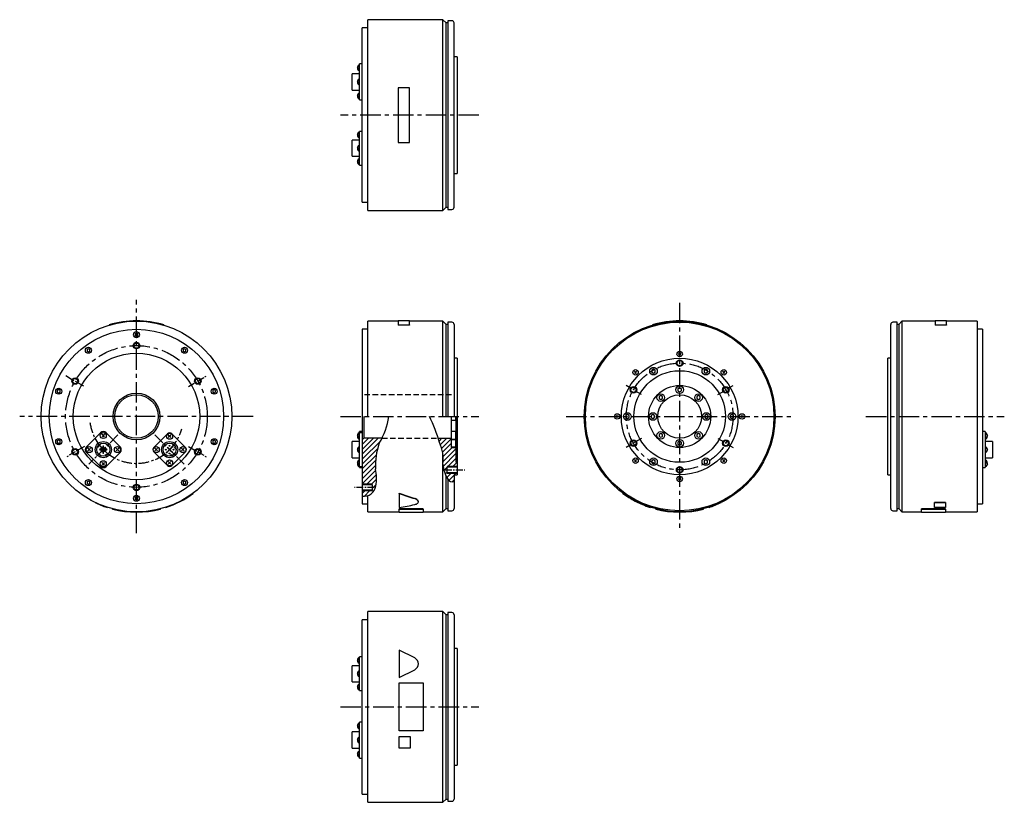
# Model space of a CAD drawing. Extents: x -606 to 298, y -354 to 364.
import ezdxf

# ---------------------------------------------------------------- set-up
doc = ezdxf.new("R2010")
doc.units = 0
doc.linetypes.add('CENTER', pattern=[2, 1.25, -0.25, 0.25, -0.25])
doc.linetypes.add('DASHED', pattern=[0.75, 0.5, -0.25])
doc.layers.get('0').update_dxf_attribs({"linetype": 'CONTINUOUS'})
for name, color, linetype in [('CENTER', 6, 'CENTER'), ('DASHED', 6, 'DASHED'), ('OUTLINE', 7, 'CONTINUOUS'), ('THIN_LINE', 6, 'CONTINUOUS')]:
    doc.layers.add(name, color=color, linetype=linetype)

# ---------------------------------------------------------------- blocks, each defined once
blk = doc.blocks.new('*X1')
at = {"color": 0}
for p, q in [((-220.69, -22.54), (-218.16, -20)), ((-219.48, -25.81), (-213.67, -20)), ((-218.35, -29.17), (-209.25, -20.07)), ((-217.51, -32.83), (-209.25, -24.56)), ((-217.03, -36.84), (-208.7, -28.5)), ((-217.03, -45.82), (-205.25, -34.03)), ((-217.02, -41.32), (-205.25, -29.54)), ((-212.73, -46), (-205.25, -38.52)), ((-208.24, -46), (-204.25, -42.01)), ((-216.27, -49.54), (-213.25, -46.52)), ((-215.13, -52.89), (-213.25, -51.01)), ((-213.67, -55.93), (-209.75, -52)), ((-211.9, -58.65), (-206.95, -53.69)), ((-206.76, -53.5), (-205.26, -52)), ((-208.81, -60.04), (-206.95, -58.18))]:
    blk.add_line(p, q, dxfattribs=at)
blk = doc.blocks.new('*X2')
at = {"color": 0}
for p, q in [((-291.15, -34.62), (-276.53, -20)), ((-291.15, -30.13), (-281.02, -20)), ((-291.15, -25.64), (-285.51, -20)), ((-291.15, -39.11), (-274.31, -22.27)), ((-291.15, -43.6), (-277.21, -29.66)), ((-291.15, -48.09), (-278.42, -35.36)), ((-291.15, -52.58), (-278.99, -40.42)), ((-291.15, -57.07), (-279.12, -45.04)), ((-291.25, -61.66), (-278.81, -49.22)), ((-287.1, -62), (-278.27, -53.18)), ((-282.61, -62), (-278.13, -57.53)), ((-282.25, -66.13), (-278.53, -62.41)), ((-291.25, -70.64), (-288.61, -68)), ((-289.36, -73.25), (-284.12, -68))]:
    blk.add_line(p, q, dxfattribs=at)

msp = doc.modelspace()

# ---------------------------------------------------------------- linework, layer by layer
at = {"layer": 'CENTER', "ltscale": 15}
for p, q in [((-184.25, 276.43), (-311.15, 276.43)), ((-498.38, -107.14), (-498.38, 107.14)), ((0, 104.25), (0, -104.25)), ((170.96, 0), (297.86, 0)), ((-391.25, 0), (-605.52, 0)), ((-311.25, 0), (-184.25, 0)), ((-104.25, 0), (104.25, 0)), ((-311.15, -266.37), (-184.25, -266.37))]:
    msp.add_line(p, q, dxfattribs=at)
at = {"layer": 'CENTER', "ltscale": 5}
for p, q in [((-563.34, 37.5), (-546.02, 27.5)), ((-450.75, 27.5), (-433.43, 37.5)), ((-35.07, 20.25), (-49.8, 28.75)), ((35.07, 20.25), (49.8, 28.75)), ((-35.07, -20.25), (-49.8, -28.75)), ((35.07, -20.25), (49.8, -28.75)), ((-546.02, -27.5), (-563.34, -37.5)), ((-450.75, -27.5), (-433.43, -37.5)), ((-215.25, -49), (-197.25, -49)), ((-280.25, -65), (-298.25, -65))]:
    msp.add_line(p, q, dxfattribs=at)
at = {"layer": 'CENTER', "ltscale": 8}
for p, q in [((-515.36, -16.97), (-542.23, -43.84)), ((-481.41, -16.97), (-454.54, -43.84))]:
    msp.add_line(p, q, dxfattribs=at)
at = {"layer": 'CENTER', "ltscale": 15}
for centre, radius in [((-498.38, 0), 65), ((0, 0), 49)]:
    msp.add_circle(centre, radius, dxfattribs=at)
at = {"layer": 'CENTER', "ltscale": 8}
msp.add_arc((-498.38, 0), 43, 187.22639, 344.86918, dxfattribs=at)
at = {"layer": 'DASHED', "ltscale": 10}
for p, q in [((-209.25, 20), (-289.65, 20)), ((-273.14, -20), (-221.49, -20))]:
    msp.add_line(p, q, dxfattribs=at)
at = {"layer": 'OUTLINE'}
for p, q in [((-286.25, 188.93), (-286.25, 363.93)), ((-217.25, 363.93), (-286.25, 363.93)), ((-217.25, 188.93), (-217.25, 363.93)), ((-214.25, 360.93), (-217.25, 363.93)), ((-212.75, 362.93), (-212.75, 189.93)), ((-208.95, 362.93), (-212.75, 362.93)), ((-291.25, 276.43), (-291.25, 356.43)), ((-286.25, 356.43), (-291.25, 356.43)), ((-214.25, 191.93), (-214.25, 360.93)), ((-212.75, 360.93), (-214.25, 360.93)), ((-206.95, 191.93), (-206.95, 360.93)), ((-204.25, 329.93), (-206.95, 329.93)), ((-204.25, 329.93), (-204.25, 222.93)), ((-295.65, 319.75), (-294.75, 321.25)), ((-295.65, 319.75), (-294.75, 318.25)), ((-293.65, 322.33), (-293.65, 323.35)), ((-291.25, 323.35), (-293.65, 323.35)), ((-293.65, 309.31), (-293.65, 322.33)), ((-300.35, 299.44), (-300.35, 314.24)), ((-293.65, 314.24), (-300.35, 314.24)), ((-295.65, 306.84), (-294.75, 308.34)), ((-293.65, 304.36), (-293.65, 309.31)), ((-300.35, 299.44), (-293.65, 299.44)), ((-295.65, 306.84), (-294.75, 305.34)), ((-293.65, 291.35), (-293.65, 304.36)), ((-258.25, 301.43), (-258.25, 251.43)), ((-247.75, 301.43), (-258.25, 301.43)), ((-247.75, 251.43), (-247.75, 301.43)), ((-295.65, 293.93), (-294.75, 295.43)), ((-295.65, 293.93), (-294.75, 292.43)), ((-293.65, 290.33), (-293.65, 291.35)), ((-293.65, 290.33), (-291.25, 290.33)), ((-291.25, 196.43), (-291.25, 276.43)), ((-300.35, 246.03), (-300.35, 253.43)), ((-293.65, 253.43), (-300.35, 253.43)), ((-295.65, 258.23), (-294.75, 259.74)), ((-295.65, 258.23), (-294.75, 256.73)), ((-293.65, 260.6), (-293.65, 261.42)), ((-291.25, 261.42), (-293.65, 261.42)), ((-293.65, 248.01), (-293.65, 260.6)), ((-300.35, 238.63), (-300.35, 246.03)), ((-295.65, 246.03), (-294.75, 247.53)), ((-295.65, 246.03), (-294.75, 244.53)), ((-293.65, 244.05), (-293.65, 248.01)), ((-293.65, 231.46), (-293.65, 244.05)), ((-258.25, 251.43), (-247.75, 251.43)), ((-300.35, 238.63), (-293.65, 238.63)), ((-295.65, 233.82), (-294.75, 235.33)), ((-295.65, 233.82), (-294.75, 232.32)), ((-293.65, 230.64), (-293.65, 231.46)), ((-293.65, 230.64), (-291.25, 230.64)), ((-206.95, 222.93), (-204.25, 222.93)), ((-291.25, 196.43), (-286.25, 196.43)), ((-217.25, 188.93), (-214.25, 191.93)), ((-214.25, 191.93), (-212.75, 191.93)), ((-212.75, 189.93), (-208.95, 189.93)), ((-286.25, 188.93), (-217.25, 188.93)), ((-523.38, 84.05), (-523.38, 83.85)), ((-473.38, 84.05), (-473.38, 83.85)), ((-286.25, 0), (-286.25, 87.5)), ((-258.25, 87.5), (-286.25, 87.5)), ((-247.75, 87.7), (-258.25, 87.7)), ((-258.25, 87.7), (-258.25, 84.05)), ((-258.25, 84.05), (-247.75, 84.05)), ((-258.25, 84.05), (-258.25, 83.85)), ((-247.75, 83.85), (-258.25, 83.85)), ((-247.75, 84.05), (-247.75, 87.7)), ((-217.25, 87.5), (-247.75, 87.5)), ((-247.75, 84.05), (-247.75, 83.85)), ((-217.25, 0), (-217.25, 87.5)), ((-214.25, 84.5), (-217.25, 87.5)), ((-214.25, 0), (-214.25, 84.5)), ((-212.75, 84.5), (-214.25, 84.5)), ((-212.75, 86.5), (-212.75, 0)), ((-208.95, 86.5), (-212.75, 86.5)), ((-206.95, 84.5), (-206.95, 0)), ((-25, 84.05), (-25, 83.85)), ((25, 84.05), (25, 83.85)), ((193.66, -84.5), (193.66, 84.5)), ((199.46, 86.5), (195.66, 86.5)), ((199.46, 0), (199.46, 86.5)), ((200.96, 84.5), (199.46, 84.5)), ((203.96, 87.5), (200.96, 84.5)), ((200.96, 84.5), (200.96, -84.5)), ((203.96, 87.5), (203.96, -87.5)), ((234.46, 87.5), (203.96, 87.5)), ((244.96, 87.7), (234.46, 87.7)), ((234.46, 87.7), (234.46, 84.05)), ((234.46, 84.05), (244.96, 84.05)), ((234.46, 84.05), (234.46, 83.85)), ((244.96, 83.85), (234.46, 83.85)), ((244.96, 84.05), (244.96, 87.7)), ((272.96, 87.5), (244.96, 87.5)), ((244.96, 84.05), (244.96, 83.85)), ((272.96, 87.5), (272.96, -87.5)), ((-498.38, 76.49), (-499.67, 75.74)), ((-499.67, 75.74), (-499.67, 74.26)), ((-499.67, 74.26), (-498.38, 73.51)), ((-497.09, 75.74), (-498.38, 76.49)), ((-498.38, 73.51), (-497.09, 74.26)), ((-497.09, 74.26), (-497.09, 75.74)), ((-286.25, 80), (-291.25, 80)), ((-291.25, 80), (-291.25, -13.89)), ((277.96, 80), (272.96, 80)), ((277.96, 80), (277.96, -80)), ((-542.47, 62.17), (-543.76, 61.42)), ((-543.76, 61.42), (-543.76, 59.93)), ((-543.76, 59.93), (-542.47, 59.19)), ((-541.18, 61.42), (-542.47, 62.17)), ((-542.47, 59.19), (-541.18, 59.93)), ((-541.18, 59.93), (-541.18, 61.42)), ((-454.3, 62.17), (-455.59, 61.42)), ((-455.59, 61.42), (-455.59, 59.93)), ((-455.59, 59.93), (-454.3, 59.19)), ((-453.01, 61.42), (-454.3, 62.17)), ((-454.3, 59.19), (-453.01, 59.93)), ((-453.01, 59.93), (-453.01, 61.42)), ((0.95, 56.3), (-0.95, 58.2)), ((0.95, 58.2), (-0.95, 56.3)), ((-204.25, 53.5), (-206.95, 53.5)), ((-204.25, 53.5), (-204.25, -53.5)), ((190.96, 0), (190.96, 53.5)), ((193.66, 53.5), (190.96, 53.5)), ((-39.53, 39.53), (-41.44, 41.44)), ((-39.53, 41.44), (-41.44, 39.53)), ((-24, 43.35), (-25.54, 42.46)), ((-25.54, 42.46), (-25.54, 40.68)), ((-25.54, 40.68), (-24, 39.79)), ((-22.46, 42.46), (-24, 43.35)), ((-24, 39.79), (-22.46, 40.68)), ((-22.46, 40.68), (-22.46, 42.46)), ((24, 43.35), (22.46, 42.46)), ((22.46, 42.46), (22.46, 40.68)), ((22.46, 40.68), (24, 39.79)), ((25.54, 42.46), (24, 43.35)), ((24, 39.79), (25.54, 40.68)), ((25.54, 40.68), (25.54, 42.46)), ((41.44, 39.53), (39.53, 41.44)), ((41.44, 41.44), (39.53, 39.53)), ((-569.71, 24.67), (-571, 23.92)), ((-571, 23.92), (-571, 22.43)), ((-571, 22.43), (-569.71, 21.69)), ((-568.42, 23.92), (-569.71, 24.67)), ((-569.71, 21.69), (-568.42, 22.43)), ((-568.42, 22.43), (-568.42, 23.92)), ((-427.06, 24.67), (-428.35, 23.92)), ((-428.35, 23.92), (-428.35, 22.43)), ((-428.35, 22.43), (-427.06, 21.69)), ((-425.77, 23.92), (-427.06, 24.67)), ((-427.06, 21.69), (-425.77, 22.43)), ((-425.77, 22.43), (-425.77, 23.92)), ((-17.32, 19.1), (-18.86, 18.21)), ((-18.86, 18.21), (-18.86, 16.43)), ((-15.78, 18.21), (-17.32, 19.1)), ((-15.78, 16.43), (-15.78, 18.21)), ((0, 26.28), (-1.54, 25.39)), ((-1.54, 25.39), (-1.54, 23.61)), ((-1.54, 23.61), (0, 22.72)), ((1.54, 25.39), (0, 26.28)), ((0, 22.72), (1.54, 23.61)), ((1.54, 23.61), (1.54, 25.39)), ((17.32, 19.1), (15.78, 18.21)), ((15.78, 18.21), (15.78, 16.43)), ((18.86, 18.21), (17.32, 19.1)), ((18.86, 16.43), (18.86, 18.21)), ((-18.86, 16.43), (-17.32, 15.55)), ((-17.32, 15.55), (-15.78, 16.43)), ((15.78, 16.43), (17.32, 15.55)), ((17.32, 15.55), (18.86, 16.43)), ((-289.65, 0), (-289.65, -20)), ((-56.3, -0.95), (-58.2, 0.95)), ((-56.3, 0.95), (-58.2, -0.95)), ((-48, 1.78), (-49.54, 0.89)), ((-49.54, 0.89), (-49.54, -0.89)), ((-46.46, 0.89), (-48, 1.78)), ((-46.46, -0.89), (-46.46, 0.89)), ((-24.5, 1.78), (-26.04, 0.89)), ((-26.04, 0.89), (-26.04, -0.89)), ((-22.96, 0.89), (-24.5, 1.78)), ((-22.96, -0.89), (-22.96, 0.89)), ((24.5, 1.78), (22.96, 0.89)), ((22.96, 0.89), (22.96, -0.89)), ((26.04, 0.89), (24.5, 1.78)), ((26.04, -0.89), (26.04, 0.89)), ((48, 1.78), (46.46, 0.89)), ((46.46, 0.89), (46.46, -0.89)), ((49.54, 0.89), (48, 1.78)), ((49.54, -0.89), (49.54, 0.89)), ((58.2, -0.95), (56.3, 0.95)), ((58.2, 0.95), (56.3, -0.95)), ((190.96, -53.5), (190.96, 0)), ((199.46, -86.5), (199.46, 0)), ((-291.15, 0), (-291.15, -21.5)), ((-209.25, -28.5), (-209.25, 0)), ((-209.25, -3.5), (-205.62, -3.5)), ((-205.62, 0), (-205.62, -3.5)), ((-205.62, -3.5), (-205.25, -2.85)), ((-205.25, 0), (-205.25, -42)), ((-49.54, -0.89), (-48, -1.78)), ((-48, -1.78), (-46.46, -0.89)), ((-26.04, -0.89), (-24.5, -1.78)), ((-24.5, -1.78), (-22.96, -0.89)), ((22.96, -0.89), (24.5, -1.78)), ((24.5, -1.78), (26.04, -0.89)), ((46.46, -0.89), (48, -1.78)), ((48, -1.78), (49.54, -0.89)), ((-531.27, -14.92), (-544.28, -27.93)), ((-527.59, -18.7), (-529.99, -16.29)), ((-527.59, -16.29), (-529.99, -18.7)), ((-513.3, -27.93), (-526.32, -14.92)), ((-469.96, -15.84), (-482.55, -28.43)), ((-466.78, -19.4), (-469.18, -17)), ((-466.78, -17), (-469.18, -19.4)), ((-453.41, -28.43), (-466, -15.84)), ((-295.65, -18.2), (-294.75, -16.7)), ((-293.65, -14.92), (-293.65, -13.89)), ((-291.15, -13.89), (-293.65, -13.89)), ((-293.65, -15.02), (-293.65, -14.92)), ((-293.65, -15.84), (-293.65, -15.02)), ((-291.15, -15.02), (-293.65, -15.02)), ((-293.65, -28.43), (-293.65, -15.84)), ((-205.62, -13.82), (-209.25, -13.82)), ((-205.62, -13.82), (-205.25, -14.47)), ((-205.62, -13.82), (-205.62, -20.82)), ((-17.32, -15.55), (-18.86, -16.43)), ((-18.86, -16.43), (-18.86, -18.21)), ((-15.78, -16.43), (-17.32, -15.55)), ((-15.78, -18.21), (-15.78, -16.43)), ((17.32, -15.55), (15.78, -16.43)), ((15.78, -16.43), (15.78, -18.21)), ((18.86, -16.43), (17.32, -15.55)), ((18.86, -18.21), (18.86, -16.43)), ((280.36, -13.89), (277.96, -13.89)), ((280.36, -13.89), (280.36, -14.92)), ((280.36, -14.92), (280.36, -27.93)), ((282.36, -17.49), (281.46, -15.99)), ((282.36, -17.49), (281.46, -19)), ((-569.71, -21.69), (-571, -22.43)), ((-571, -22.43), (-571, -23.92)), ((-571, -23.92), (-569.71, -24.67)), ((-568.42, -22.43), (-569.71, -21.69)), ((-569.71, -24.67), (-568.42, -23.92)), ((-568.42, -23.92), (-568.42, -22.43)), ((-533.48, -28.04), (-532.62, -26.81)), ((-532.62, -26.81), (-533.24, -26.38)), ((-525.11, -25.67), (-525.64, -26.2)), ((-525.64, -26.2), (-524.58, -27.26)), ((-524.58, -27.26), (-524.05, -26.73)), ((-472.72, -26.73), (-472.19, -27.26)), ((-472.19, -27.26), (-471.13, -26.2)), ((-471.13, -26.2), (-471.66, -25.67)), ((-427.06, -21.69), (-428.35, -22.43)), ((-428.35, -22.43), (-428.35, -23.92)), ((-428.35, -23.92), (-427.06, -24.67)), ((-425.77, -22.43), (-427.06, -21.69)), ((-427.06, -24.67), (-425.77, -23.92)), ((-425.77, -23.92), (-425.77, -22.43)), ((-300.35, -37.81), (-300.35, -23.01)), ((-293.65, -23.01), (-300.35, -23.01)), ((-295.65, -18.2), (-294.75, -19.7)), ((-291.15, -21.5), (-289.65, -20)), ((-291.15, -21.5), (-291.15, -58)), ((-273.14, -20), (-289.65, -20)), ((-221.49, -20), (-209.25, -20)), ((-209.25, -21), (-209.25, -20)), ((-209.25, -20.82), (-205.62, -20.82)), ((-209.25, -21), (-205.62, -21)), ((-205.62, -20.82), (-205.25, -20.17)), ((-205.62, -21), (-205.25, -21.65)), ((-205.62, -21), (-205.62, -28)), ((-18.86, -18.21), (-17.32, -19.1)), ((-17.32, -19.1), (-15.78, -18.21)), ((0, -22.72), (-1.54, -23.61)), ((-1.54, -23.61), (-1.54, -25.39)), ((-1.54, -25.39), (0, -26.28)), ((1.54, -23.61), (0, -22.72)), ((0, -26.28), (1.54, -25.39)), ((1.54, -25.39), (1.54, -23.61)), ((15.78, -18.21), (17.32, -19.1)), ((17.32, -19.1), (18.86, -18.21)), ((287.06, -23.01), (280.36, -23.01)), ((287.06, -23.01), (287.06, -37.81)), ((-544.28, -32.88), (-531.27, -45.89)), ((-540.5, -31.61), (-542.9, -29.2)), ((-540.5, -29.2), (-542.9, -31.61)), ((-534.1, -27.61), (-533.48, -28.04)), ((-529.09, -30.11), (-531.9, -30.11)), ((-531.9, -30.71), (-529.09, -30.71)), ((-529.09, -27.29), (-529.09, -30.11)), ((-529.09, -30.71), (-529.09, -33.52)), ((-528.49, -30.11), (-528.49, -27.29)), ((-525.68, -30.11), (-528.49, -30.11)), ((-528.49, -33.52), (-528.49, -30.71)), ((-528.49, -30.71), (-525.68, -30.71)), ((-525.91, -34.8), (-527.27, -35.44)), ((-527.27, -35.44), (-526.95, -36.12)), ((-526.32, -45.89), (-513.3, -32.88)), ((-525.59, -35.48), (-525.91, -34.8)), ((-514.68, -31.61), (-517.08, -29.2)), ((-514.68, -29.2), (-517.08, -31.61)), ((-482.55, -32.39), (-469.96, -44.97)), ((-478.98, -31.61), (-481.39, -29.2)), ((-478.98, -29.2), (-481.39, -31.61)), ((-465.91, -35.23), (-467.36, -35.62)), ((-467.36, -35.62), (-467.16, -36.35)), ((-466, -44.97), (-453.41, -32.39)), ((-465.71, -35.96), (-465.91, -35.23)), ((-462.64, -27.66), (-463.35, -27.92)), ((-463.35, -27.92), (-462.84, -29.33)), ((-462.84, -29.33), (-462.13, -29.07)), ((-454.57, -31.61), (-456.98, -29.2)), ((-454.57, -29.2), (-456.98, -31.61)), ((-295.65, -30.41), (-294.75, -28.9)), ((-295.65, -30.41), (-294.75, -31.91)), ((-293.65, -32.39), (-293.65, -28.43)), ((-293.65, -44.97), (-293.65, -32.39)), ((-217.25, -87.5), (-217.25, -34.6)), ((-205.62, -28), (-209.25, -28)), ((-209.25, -28.5), (-205.25, -28.5)), ((-205.62, -28), (-205.25, -27.35)), ((280.36, -27.93), (280.36, -32.88)), ((280.36, -32.88), (280.36, -45.89)), ((282.36, -30.41), (281.46, -28.9)), ((282.36, -30.41), (281.46, -31.91)), ((-527.59, -44.52), (-529.99, -42.12)), ((-527.59, -42.12), (-529.99, -44.52)), ((-466.78, -43.81), (-469.18, -41.41)), ((-466.78, -41.41), (-469.18, -43.81)), ((-300.35, -37.81), (-293.65, -37.81)), ((-295.65, -42.61), (-294.75, -41.11)), ((-295.65, -42.61), (-294.75, -44.11)), ((-293.65, -45.79), (-293.65, -44.97)), ((-205.25, -42), (-204.25, -42)), ((-39.53, -41.44), (-41.44, -39.53)), ((-39.53, -39.53), (-41.44, -41.44)), ((-24, -39.79), (-25.54, -40.68)), ((-25.54, -40.68), (-25.54, -42.46)), ((-25.54, -42.46), (-24, -43.35)), ((-22.46, -40.68), (-24, -39.79)), ((-24, -43.35), (-22.46, -42.46)), ((-22.46, -42.46), (-22.46, -40.68)), ((24, -39.79), (22.46, -40.68)), ((22.46, -40.68), (22.46, -42.46)), ((22.46, -42.46), (24, -43.35)), ((25.54, -40.68), (24, -39.79)), ((24, -43.35), (25.54, -42.46)), ((25.54, -42.46), (25.54, -40.68)), ((41.44, -41.44), (39.53, -39.53)), ((41.44, -39.53), (39.53, -41.44)), ((280.36, -37.81), (287.06, -37.81)), ((282.36, -43.32), (281.46, -41.81)), ((282.36, -43.32), (281.46, -44.82)), ((-293.65, -45.89), (-293.65, -45.79)), ((-293.65, -45.79), (-291.15, -45.79)), ((-293.65, -46.92), (-293.65, -45.89)), ((-293.65, -46.92), (-291.15, -46.92)), ((-291.25, -46.92), (-291.25, -80)), ((-204.25, -46.6), (-213.25, -46.6)), ((-213.25, -51.4), (-213.25, -46.6)), ((-213.25, -51.4), (-204.25, -51.4)), ((-206.95, -53.5), (-206.95, -84.5)), ((-206.95, -53.5), (-204.25, -53.5)), ((190.96, -53.5), (193.66, -53.5)), ((277.96, -46.92), (280.36, -46.92)), ((280.36, -45.89), (280.36, -46.92)), ((-542.47, -59.19), (-543.76, -59.93)), ((-543.76, -59.93), (-543.76, -61.42)), ((-543.76, -61.42), (-542.47, -62.17)), ((-541.18, -59.93), (-542.47, -59.19)), ((-542.47, -62.17), (-541.18, -61.42)), ((-541.18, -61.42), (-541.18, -59.93)), ((-454.3, -59.19), (-455.59, -59.93)), ((-455.59, -59.93), (-455.59, -61.42)), ((-455.59, -61.42), (-454.3, -62.17)), ((-453.01, -59.93), (-454.3, -59.19)), ((-454.3, -62.17), (-453.01, -61.42)), ((-453.01, -61.42), (-453.01, -59.93)), ((-291.25, -58), (-291.15, -58)), ((-282.25, -62.6), (-291.25, -62.6)), ((-282.25, -62.6), (-282.25, -67.4)), ((-214.25, -84.5), (-214.25, -54.84)), ((-212.75, -57.5), (-212.75, -86.5)), ((0.95, -58.2), (-0.95, -56.3)), ((0.95, -56.3), (-0.95, -58.2)), ((-446.38, -70.57), (-446.38, -70.37)), ((-291.25, -67.4), (-282.25, -67.4)), ((-257.25, -70.57), (-257.25, -70.37)), ((-257.25, -70.57), (-257.25, -83.43)), ((-52, -70.57), (-52, -70.37)), ((-536.38, -79.02), (-536.38, -78.82)), ((-498.38, -73.51), (-499.67, -74.26)), ((-499.67, -74.26), (-499.67, -75.74)), ((-499.67, -75.74), (-498.38, -76.49)), ((-497.09, -74.26), (-498.38, -73.51)), ((-498.38, -76.49), (-497.09, -75.74)), ((-497.09, -75.74), (-497.09, -74.26)), ((-291.25, -80), (-286.25, -80)), ((-286.25, -87.5), (-286.25, -72.59)), ((-239.75, -78.27), (-239.75, -78.08)), ((38, -79.02), (38, -78.82)), ((243.96, -78.82), (233.96, -78.82)), ((233.96, -79.02), (233.96, -78.82)), ((233.96, -79.02), (243.96, -79.02)), ((233.96, -83.43), (233.96, -79.02)), ((243.96, -79.02), (243.96, -78.82)), ((243.96, -79.02), (243.96, -83.43)), ((272.96, -80), (277.96, -80)), ((-525.38, -83.43), (-525.38, -83.23)), ((-520.38, -84.89), (-520.38, -84.69)), ((-476.38, -84.89), (-476.38, -84.69)), ((-471.38, -83.43), (-471.38, -83.23)), ((-286.25, -87.5), (-257.25, -87.5)), ((-235.25, -84.69), (-257.25, -84.69)), ((-257.25, -84.89), (-257.25, -84.69)), ((-257.25, -84.89), (-235.25, -84.89)), ((-257.25, -87.7), (-257.25, -84.89)), ((-257.25, -87.7), (-235.25, -87.7)), ((-235.25, -84.89), (-235.25, -84.69)), ((-235.25, -84.89), (-235.25, -87.7)), ((-235.25, -87.5), (-217.25, -87.5)), ((-217.25, -87.5), (-214.25, -84.5)), ((-214.25, -84.5), (-212.75, -84.5)), ((-212.75, -86.5), (-208.95, -86.5)), ((-27, -83.43), (-27, -83.23)), ((-22, -84.89), (-22, -84.69)), ((22, -84.89), (22, -84.69)), ((27, -83.43), (27, -83.23)), ((195.66, -86.5), (199.46, -86.5)), ((199.46, -84.5), (200.96, -84.5)), ((200.96, -84.5), (203.96, -87.5)), ((203.96, -87.5), (221.96, -87.5)), ((243.96, -84.69), (221.96, -84.69)), ((221.96, -84.89), (221.96, -84.69)), ((221.96, -84.89), (243.96, -84.89)), ((221.96, -87.7), (221.96, -84.89)), ((221.96, -87.7), (243.96, -87.7)), ((243.96, -83.43), (233.96, -83.43)), ((243.96, -84.89), (243.96, -84.69)), ((243.96, -84.89), (243.96, -87.7)), ((243.96, -87.5), (272.96, -87.5)), ((-286.25, -353.87), (-286.25, -178.87)), ((-217.25, -178.87), (-286.25, -178.87)), ((-217.25, -353.87), (-217.25, -178.87)), ((-214.25, -181.87), (-217.25, -178.87)), ((-212.75, -179.87), (-212.75, -352.87)), ((-208.95, -179.87), (-212.75, -179.87)), ((-291.25, -346.37), (-291.25, -186.37)), ((-286.25, -186.37), (-291.25, -186.37)), ((-214.25, -350.87), (-214.25, -181.87)), ((-212.75, -181.87), (-214.25, -181.87)), ((-206.95, -181.87), (-206.95, -350.87)), ((-243.05, -221.51), (-257.25, -214.37)), ((-257.25, -214.37), (-257.25, -239.37)), ((-204.25, -212.87), (-206.95, -212.87)), ((-204.25, -212.87), (-204.25, -319.87)), ((-295.65, -223.76), (-294.75, -222.26)), ((-295.65, -223.76), (-294.75, -225.26)), ((-293.65, -221.4), (-293.65, -220.58)), ((-291.25, -220.58), (-293.65, -220.58)), ((-293.65, -233.99), (-293.65, -221.4)), ((-300.35, -243.37), (-300.35, -228.57)), ((-293.65, -228.57), (-300.35, -228.57)), ((-295.65, -235.97), (-294.75, -234.46)), ((-293.65, -237.94), (-293.65, -233.99)), ((-257.25, -239.37), (-243.05, -232.23)), ((-300.35, -243.37), (-293.65, -243.37)), ((-295.65, -235.97), (-294.75, -237.47)), ((-293.65, -250.53), (-293.65, -237.94)), ((-295.65, -248.17), (-294.75, -246.67)), ((-295.65, -248.17), (-294.75, -249.67)), ((-293.65, -251.35), (-293.65, -250.53)), ((-293.65, -251.35), (-291.25, -251.35)), ((-257.25, -288.37), (-257.25, -244.37)), ((-257.25, -244.37), (-235.25, -244.37)), ((-235.25, -244.37), (-235.25, -288.37)), ((-295.65, -283.86), (-294.75, -282.36)), ((-295.65, -283.86), (-294.75, -285.37)), ((-293.65, -281.29), (-293.65, -280.27)), ((-291.25, -280.27), (-293.65, -280.27)), ((-293.65, -294.3), (-293.65, -281.29)), ((-235.25, -288.37), (-257.25, -288.37)), ((-300.35, -304.18), (-300.35, -289.38)), ((-293.65, -289.38), (-300.35, -289.38)), ((-295.65, -296.78), (-294.75, -295.27)), ((-295.65, -296.78), (-294.75, -298.28)), ((-293.65, -299.25), (-293.65, -294.3)), ((-257.25, -293.37), (-247.25, -293.37)), ((-257.25, -304.37), (-257.25, -293.37)), ((-247.25, -293.37), (-247.25, -304.37)), ((-300.35, -304.18), (-293.65, -304.18)), ((-293.65, -312.26), (-293.65, -299.25)), ((-247.25, -304.37), (-257.25, -304.37)), ((-295.65, -309.69), (-294.75, -308.19)), ((-295.65, -309.69), (-294.75, -311.19)), ((-293.65, -313.29), (-293.65, -312.26)), ((-293.65, -313.29), (-291.25, -313.29)), ((-206.95, -319.87), (-204.25, -319.87)), ((-291.25, -346.37), (-286.25, -346.37)), ((-217.25, -353.87), (-214.25, -350.87)), ((-214.25, -350.87), (-212.75, -350.87)), ((-286.25, -353.87), (-217.25, -353.87)), ((-212.75, -352.87), (-208.95, -352.87))]:
    msp.add_line(p, q, dxfattribs=at)
for centre, radius in [((-498.38, 0), 87.5), ((0, 0), 87.5), ((0, 0), 86.5), ((-498.38, 0), 80), ((-498.38, 75), 2.75), ((-542.47, 60.68), 2.75), ((-498.38, 65), 2.4), ((-454.3, 60.68), 2.75), ((-498.38, 0), 58), ((0, 57.25), 2.5), ((0, 0), 53.5), ((0, 49), 2.4), ((-40.48, 40.48), 2.5), ((0, 0), 42), ((-24, 41.57), 3.5), ((24, 41.57), 3.5), ((40.48, 40.48), 2.5), ((-554.68, 32.5), 2.4), ((-442.09, 32.5), 2.4), ((0, 0), 28.5), ((0, 24.5), 3.5), ((-569.71, 23.18), 2.75), ((-498.38, 0), 21.5), ((-498.38, 0), 20), ((-427.06, 23.18), 2.75), ((-42.44, 24.5), 2.4), ((-17.32, 17.32), 3.5), ((0, 0), 20), ((17.32, 17.32), 3.5), ((42.44, 24.5), 2.4), ((-57.25, 0), 2.5), ((-48, 0), 3.5), ((-24.5, 0), 3.5), ((24.5, 0), 3.5), ((48, 0), 3.5), ((57.25, 0), 2.5), ((-528.79, -17.49), 2.75), ((-467.98, -18.2), 2.75), ((-17.32, -17.32), 3.5), ((17.32, -17.32), 3.5), ((-569.71, -23.18), 2.75), ((-528.79, -30.41), 7.4), ((-528.79, -30.41), 6), ((-467.98, -30.41), 7.4), ((-467.98, -30.41), 6), ((-467.98, -26.87), 0.35), ((-427.06, -23.18), 2.75), ((-42.44, -24.5), 2.4), ((0, -24.5), 3.5), ((42.44, -24.5), 2.4), ((-554.68, -32.5), 2.4), ((-541.7, -30.41), 2.75), ((-530.56, -28.64), 0.4), ((-530.56, -32.17), 0.4), ((-527.02, -28.64), 0.4), ((-527.02, -32.17), 0.4), ((-515.88, -30.41), 2.75), ((-480.18, -30.41), 2.75), ((-471.51, -30.41), 0.35), ((-470.63, -33.06), 0.35), ((-469.75, -28.64), 0.35), ((-468.86, -31.29), 0.35), ((-467.98, -33.94), 0.35), ((-467.1, -29.52), 0.35), ((-466.21, -32.17), 0.35), ((-465.33, -27.75), 0.35), ((-464.44, -30.41), 0.35), ((-455.77, -30.41), 2.75), ((-442.09, -32.5), 2.4), ((-528.79, -43.32), 2.75), ((-467.98, -42.61), 2.75), ((-40.48, -40.48), 2.5), ((-24, -41.57), 3.5), ((24, -41.57), 3.5), ((40.48, -40.48), 2.5), ((0, -49), 2.4), ((-542.47, -60.68), 2.75), ((-498.38, -65), 2.4), ((-454.3, -60.68), 2.75), ((0, -57.25), 2.5), ((-498.38, -75), 2.75)]:
    msp.add_circle(centre, radius, dxfattribs=at)
for centre, radius, start, end in [((-208.95, 360.93), 2, 0, 90), ((-292.35, 319.75), 3.3, 140.41849, 219.58151), ((-293.5, 320.71), 1.8, 94.58606, 140.41849), ((-293.5, 318.8), 1.8, 219.58151, 265.41394), ((-292.35, 306.84), 3.3, 140.41849, 219.58151), ((-293.5, 307.8), 1.8, 94.58606, 140.41849), ((-293.5, 305.88), 1.8, 219.58151, 265.41394), ((-292.35, 293.93), 3.3, 140.41849, 219.58151), ((-293.5, 294.88), 1.8, 94.58606, 140.41849), ((-293.5, 292.97), 1.8, 219.58151, 265.41394), ((-292.35, 258.23), 3.3, 140.41849, 219.58151), ((-293.5, 259.19), 1.8, 94.58606, 140.41849), ((-293.5, 257.28), 1.8, 219.58151, 265.41394), ((-292.35, 246.03), 3.3, 140.41849, 219.58151), ((-293.5, 246.98), 1.8, 94.58606, 140.41849), ((-293.5, 245.07), 1.8, 219.58151, 265.41394), ((-292.35, 233.82), 3.3, 140.41849, 219.58151), ((-293.5, 234.78), 1.8, 94.58606, 140.41849), ((-293.5, 232.87), 1.8, 219.58151, 265.41394), ((-208.95, 191.93), 2, 270, 0), ((-498.38, 0.2), 87.5, 73.39845, 106.60155), ((-208.95, 84.5), 2, 0, 90), ((0, 0.2), 87.5, 73.39845, 106.60155), ((195.66, 84.5), 2, 90, 180), ((-528.79, -17.39), 3.5, 45, 135), ((-467.98, -17.82), 2.8, 45, 135), ((-292.35, -17.49), 3.3, 140.41849, 186.15032), ((-292.35, -18.2), 3.3, 140.41849, 219.58151), ((-293.5, -16.54), 1.8, 94.58606, 140.41849), ((-293.5, -17.25), 1.8, 94.58606, 140.41849), ((280.22, -16.54), 1.8, 39.58151, 85.41394), ((279.06, -17.49), 3.3, 320.41849, 39.58151), ((279.06, -18.2), 3.3, 320.41849, 6.15032), ((-528.79, -27.29), 0.3, 0, 180), ((-293.5, -19.16), 1.8, 219.58151, 265.41394), ((280.22, -18.45), 1.8, 274.58606, 320.41849), ((280.22, -19.16), 1.8, 274.58606, 320.41849), ((-541.8, -30.41), 3.5, 135, 225), ((-531.9, -30.41), 0.3, 90, 270), ((-528.79, -33.52), 0.3, 180, 0), ((-525.68, -30.41), 0.3, 270, 90), ((-515.78, -30.41), 3.5, 315, 45), ((-480.57, -30.41), 2.8, 135, 225), ((-455.39, -30.41), 2.8, 315, 45), ((-292.35, -30.41), 3.3, 140.41849, 219.58151), ((-293.5, -29.45), 1.8, 94.58606, 140.41849), ((-293.5, -31.36), 1.8, 219.58151, 265.41394), ((280.22, -29.45), 1.8, 39.58151, 85.41394), ((280.22, -31.36), 1.8, 274.58606, 320.41849), ((279.06, -30.41), 3.3, 320.41849, 39.58151), ((-467.98, -42.99), 2.8, 225, 315), ((-292.35, -42.61), 3.3, 140.41849, 219.58151), ((-292.35, -43.32), 3.3, 173.84968, 219.58151), ((-293.5, -41.65), 1.8, 94.58606, 140.41849), ((-293.5, -43.57), 1.8, 219.58151, 265.41394), ((280.22, -41.65), 1.8, 39.58151, 85.41394), ((280.22, -42.36), 1.8, 39.58151, 85.41394), ((279.06, -42.61), 3.3, 353.84968, 39.58151), ((279.06, -43.32), 3.3, 320.41849, 39.58151), ((-528.79, -43.42), 3.5, 225, 315), ((-293.5, -44.27), 1.8, 219.58151, 265.41394), ((280.22, -44.27), 1.8, 274.58606, 320.41849), ((-498.38, -0.2), 87.5, 287.97316, 306.46173), ((0, -0.2), 87.5, 233.53827, 239.15693), ((-498.38, -0.2), 87.5, 244.26015, 252.02684), ((-245.71, -83.34), 8.63, 57.54108, 72.06448), ((-259.15, -111.65), 39.73, 62.83546, 66.08834), ((-244.36, -74.34), 6.55, 281.5133, 308.80346), ((-242.58, -78.47), 2.85, 7.99098, 58.10035), ((-243.6, -79.48), 4.1, 20.03238, 50.96958), ((-242.07, -77.97), 2.35, 320.88758, 352.58552), ((0, -0.2), 87.5, 239.15693, 247.035), ((0, -0.2), 87.5, 247.035, 252.02684), ((0, -0.2), 87.5, 287.97316, 295.73985), ((-498.38, -0.2), 87.5, 255.43794, 284.56206), ((-208.95, -84.5), 2, 270, 0), ((0, -0.2), 87.5, 255.43794, 284.56206), ((195.66, -84.5), 2, 180, 270), ((-208.95, -181.87), 2, 0, 90), ((-292.35, -223.76), 3.3, 140.41849, 219.58151), ((-293.5, -222.8), 1.8, 94.58606, 140.41849), ((-245.75, -226.87), 6, 296.69991, 63.30009), ((-292.35, -235.97), 3.3, 140.41849, 219.58151), ((-293.5, -224.72), 1.8, 219.58151, 265.41394), ((-293.5, -235.01), 1.8, 94.58606, 140.41849), ((-293.5, -236.92), 1.8, 219.58151, 265.41394), ((-292.35, -248.17), 3.3, 140.41849, 219.58151), ((-293.5, -247.21), 1.8, 94.58606, 140.41849), ((-293.5, -249.13), 1.8, 219.58151, 265.41394), ((-292.35, -283.86), 3.3, 140.41849, 219.58151), ((-293.5, -282.91), 1.8, 94.58606, 140.41849), ((-293.5, -284.82), 1.8, 219.58151, 265.41394), ((-292.35, -296.78), 3.3, 140.41849, 219.58151), ((-293.5, -295.82), 1.8, 94.58606, 140.41849), ((-293.5, -297.73), 1.8, 219.58151, 265.41394), ((-293.5, -308.73), 1.8, 94.58606, 140.41849), ((-292.35, -309.69), 3.3, 140.41849, 219.58151), ((-293.5, -310.64), 1.8, 219.58151, 265.41394), ((-208.95, -350.87), 2, 270, 0)]:
    msp.add_arc(centre, radius, start, end, dxfattribs=at)
for centre, start_param, end_param in [((-153.86, 0), 4.076012, 4.174076), ((-153.86, -0.2), 4.076012, 4.174076), ((-310.93, -0.2), 5.02608, 5.113204)]:
    msp.add_ellipse(centre, major_axis=(173.98, 0), ratio=0.502946, start_param=start_param, end_param=end_param, dxfattribs=at)
at = {"layer": 'THIN_LINE'}
for p, q in [((-204.25, -46), (-213.25, -46)), ((-213.25, -46), (-213.25, -46.6)), ((-213.25, -51.4), (-213.25, -52)), ((-213.25, -52), (-204.25, -52)), ((-282.25, -62), (-291.25, -62)), ((-282.25, -62.6), (-282.25, -62)), ((-291.25, -68), (-282.25, -68)), ((-282.25, -67.4), (-282.25, -68))]:
    msp.add_line(p, q, dxfattribs=at)
for centre in [(-498.38, 65), (0, 49), (-554.68, 32.5), (-442.09, 32.5), (-42.44, 24.5), (42.44, 24.5), (-42.44, -24.5), (42.44, -24.5), (-554.68, -32.5), (-442.09, -32.5), (0, -49), (-498.38, -65)]:
    msp.add_circle(centre, 3, dxfattribs=at)
for centre, radius, start, end in [((-334.81, 10.34), 68.74, 329.51402, 351.34505), ((-364.53, -66.54), 150.42, 16.43978, 26.25437), ((-222.07, -44.33), 57.05, 159.69113, 184.00449), ((-253.61, -39.17), 36.65, 352.82663, 24.50781), ((-188.05, -41.8), 29.26, 183.81799, 212.43764), ((-318.94, -56.67), 40.81, 350.10214, 11.80877), ((-208.54, -55.31), 4.74, 207.48308, 289.64445), ((-290.16, -61.67), 11.61, 264.6451, 349.99791)]:
    msp.add_arc(centre, radius, start, end, dxfattribs=at)

# ---------------------------------------------------------------- block references
at = {"layer": 'THIN_LINE', "ltscale": 5}
for name in ['*X2', '*X1']:
    msp.add_blockref(name, (0, 0), dxfattribs=at)

doc.saveas('drawing.dxf')
